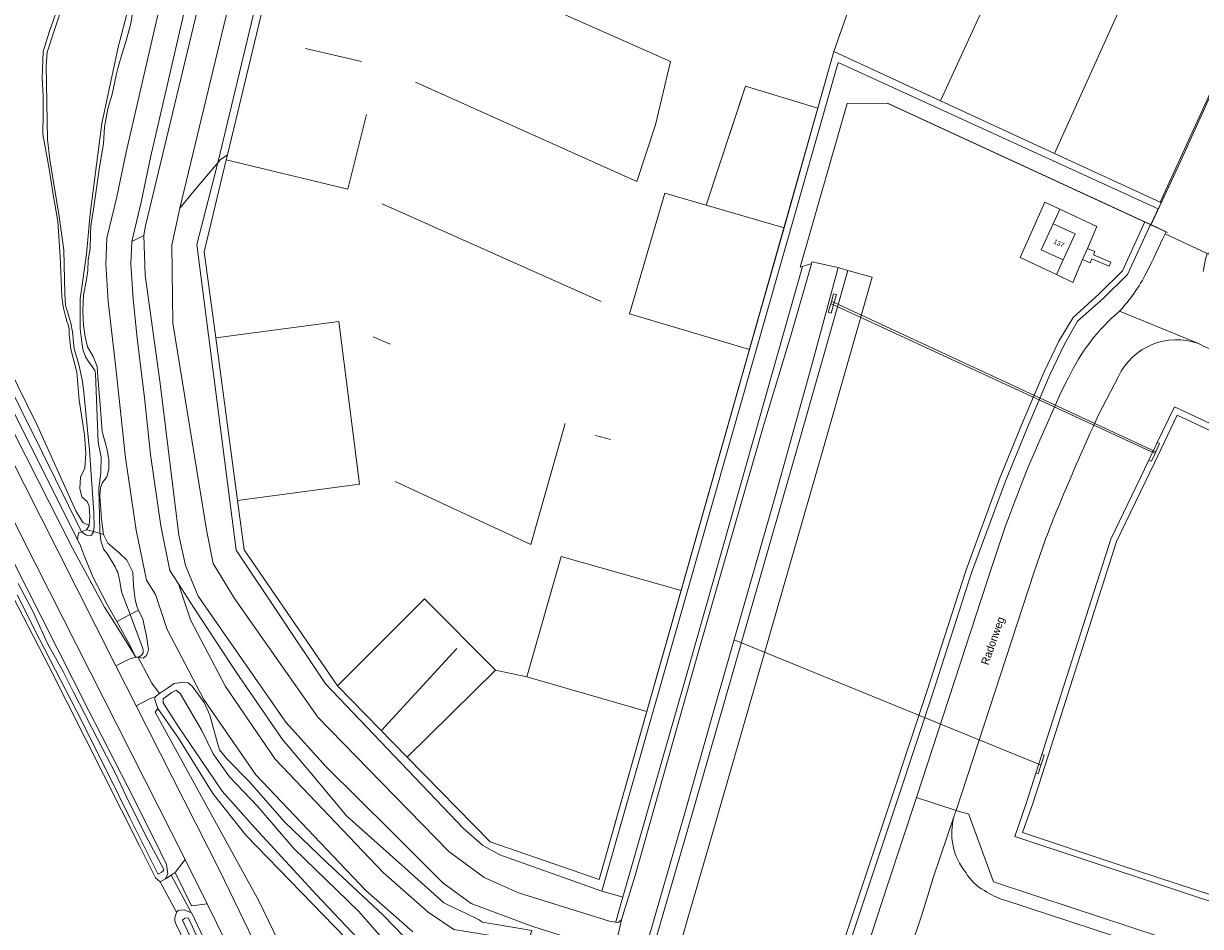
# Model space of a CAD drawing. Header units: metres. Extents: x 151448 to 154749, y 463108 to 465296.
# Tile 131 of 256: x 152224 to 152413, y 464728 to 464872. Entities that reach past the tile are written whole.
import ezdxf
from ezdxf.enums import TextEntityAlignment as Align

# ---------------------------------------------------------------- set-up
doc = ezdxf.new("R2010")
doc.units = ezdxf.units.M
for name, color, linetype, lineweight in [('B-PV-GR-BEPLANTING_CULTUUR_BOSPLANTSOEN-GV', 253, 'Continuous', 9), ('B-PV-GR-BOS_LOOF-GV', 253, 'Continuous', 9), ('B-PV-GR-GRAS-GV', 253, 'Continuous', 9), ('B-PV-GR-GROENVOORZIENING-GV', 253, 'Continuous', 9), ('B-PV-IE-TERREINAFSCHEIDING_KUNSTMATIG_HEKWERK-G', 253, 'Continuous', 9), ('B-PV-IE-TERREINAFSCHEIDING_KUNSTMATIG_MUUR-G', 253, 'Continuous', 9), ('B-PV-IE-TERREINAFSCHEIDING_KUNSTMATIG_MUUR-GV', 253, 'Continuous', 9), ('B-PV-KW-KUNSTWERK_DUIKER-G', 253, 'Continuous', 9), ('B-PV-KW-KUNSTWERK_DUIKER-GV', 253, 'Continuous', 9), ('B-PV-OG-BEBOUWING-GV', 1, 'Continuous', 9), ('B-PV-OG-BEBOUWING-T18', 2, 'Continuous', 9), ('B-PV-OG-TERREIN_BEGROEID-GV', 253, 'Continuous', 9), ('B-PV-OG-TERREIN_ERF-GV', 253, 'Continuous', 9), ('B-PV-OG-TERREIN_OEVER-GV', 253, 'Continuous', 9), ('B-PV-OG-TOPOGRAFIE-T18', 2, 'Continuous', 9), ('B-PV-OG-WATER-GV', 253, 'Continuous', 9), ('B-PV-OG-WATER_SLOOT-GV', 253, 'Continuous', 9), ('B-PV-VH-GESLOTENVERHARDING-GV', 253, 'Continuous', 9), ('B-PV-VH-GESLOTENVERHARDING_ASFALT-GV', 253, 'Continuous', 9), ('B-PV-VH-OPENVERHARDING_BETONSTRAATSTEEN-GV', 253, 'Continuous', 9)]:
    doc.layers.add(name, color=color, linetype=linetype, lineweight=lineweight)
doc.styles.add('Drong', font='txt', dxfattribs={"height": 1.8})

msp = doc.modelspace()

# ---------------------------------------------------------------- linework, layer by layer
at = {"layer": 'B-PV-GR-BEPLANTING_CULTUUR_BOSPLANTSOEN-GV', "flags": 128}
for points in [[(152249.461, 464842.684), (152252.199, 464846.06), (152255.519, 464849.955), (152273.355, 464924.479), (152274.847, 464931.426), (152276.903, 464938.877), (152279.113, 464944.422), (152283.94, 464954.555), (152285.811, 464958.045), (152290.522, 464966.832), (152288.387, 464966.486), (152285.485, 464966.092), (152284.135, 464965.908), (152282.602, 464962.389), (152279.216, 464956.078), (152274.742, 464948.055), (152274.152, 464946.622), (152273.68, 464944.704), (152271.069, 464933.497), (152269.864, 464927.512)], [(152255.519, 464849.955), (152252.199, 464846.06), (152249.461, 464842.684), (152248.159, 464836.758), (152248.305, 464824.274), (152253.686, 464791.236), (152254.784, 464785.84), (152258.155, 464780.234), (152271.51, 464761.251), (152279.593, 464752.95), (152292.438, 464739.763), (152298.118, 464735.582), (152303.582, 464733.153), (152318.13, 464728.604), (152319.126, 464728.428), (152319.155, 464728.528), (152320.235, 464732.298), (152320.276, 464732.441), (152317.117, 464733.339), (152316.949, 464733.399), (152300.641, 464739.204), (152297.901, 464740.701), (152294.735, 464743.466), (152272.755, 464766.57), (152258.462, 464787.975), (152252.143, 464836.88)], [(152389.661, 464832.05), (152383.85, 464834.813), (152387.794, 464843.642), (152390.183, 464842.516), (152396.088, 464839.734), (152394.593, 464836.248), (152395.788, 464835.736), (152395.571, 464835.23), (152398.328, 464834.047), (152398.052, 464833.404), (152395.295, 464834.587), (152395.019, 464833.944), (152393.824, 464834.456), (152392.262, 464830.814)]]:
    msp.add_lwpolyline(points, close=True, dxfattribs=at)
msp.add_lwpolyline([(152349.399, 464706.706), (152363.328, 464748.438), (152368.893, 464765.356), (152375.126, 464784.653), (152380.56, 464799.36), (152384.268, 464808.503), (152387.697, 464816.473), (152390.042, 464821.383), (152392.315, 464825.204), (152396.399, 464828.941), (152400.193, 464832.668), (152403.776, 464840.49), (152362.625, 464859.48), (152362.59, 464859.496), (152356.144, 464859.423), (152348.632, 464833.22), (152349.016, 464833.352), (152350.131, 464833.737), (152350.464, 464833.797), (152350.543, 464834.073), (152354.74, 464833.171), (152354.865, 464833.135), (152356.301, 464832.726), (152360.148, 464831.63), (152352.384, 464804.362), (152341.529, 464766.545), (152334.494, 464742.114), (152330.708, 464729.094), (152325.551, 464711.195)], dxfattribs=at)
at = {"layer": 'B-PV-GR-BOS_LOOF-GV', "flags": 128}
msp.add_lwpolyline([(152215.342, 464830.715), (152226.683, 464807.852), (152232.805, 464794.264), (152233.934, 464792.396), (152234.936, 464791.928), (152235.035, 464793.311), (152234.958, 464794.999), (152234.612, 464795.765), (152233.771, 464796.526), (152233.432, 464797.854), (152233.533, 464799.673), (152234.233, 464801.078), (152234.389, 464803.457), (152234.194, 464806.429), (152233.338, 464811.978), (152232.963, 464816.428), (152231.984, 464820.11), (152231.723, 464822.454), (152231.759, 464823.373), (152231.619, 464823.881), (152231.366, 464824.61), (152231.143, 464825.398), (152230.872, 464826.455), (152230.716, 464827.264), (152230.561, 464828.552), (152230.32, 464834.936), (152229.922, 464840.542), (152229.166, 464844.868), (152228.558, 464848.985), (152227.517, 464854.511), (152227.554, 464857.785), (152227.576, 464860.566), (152227.43, 464863.546), (152227.582, 464867.758), (152228.534, 464870.851), (152229.567, 464873.709)], dxfattribs=at)
at = {"layer": 'B-PV-GR-GRAS-GV', "flags": 128}
for points in [[(152274.446, 464962.073), (152274.313, 464961.321), (152271.666, 464954.984), (152270.69, 464952.689), (152268.083, 464945.825), (152262.843, 464925.861), (152253.387, 464888.179), (152244.765, 464850.773), (152243.255, 464843.646), (152241.765, 464837.332), (152243.694, 464838.299), (152243.728, 464838.694), (152243.969, 464839.84), (152254.659, 464884.516), (152269.953, 464947.217), (152272.172, 464955.449), (152274.38, 464959.489), (152276.161, 464962.747)], [(152304.981, 464724.658), (152305.149, 464725.226), (152305.708, 464727.119), (152303.844, 464727.438), (152297.857, 464728.461), (152297.2, 464728.874), (152295.241, 464729.821), (152292.422, 464731.185), (152291.649, 464731.559), (152285.397, 464737.116), (152276.11, 464745.481), (152270.814, 464751.811), (152265.875, 464757.664), (152258.917, 464767.754), (152257.424, 464770.02), (152251.602, 464778.858), (152249.209, 464782.596), (152251.12, 464776.827), (152256.726, 464766.145), (152264.694, 464754.547), (152281.952, 464736.387), (152289.153, 464730.048), (152293.282, 464727.262), (152301.154, 464726.014)]]:
    msp.add_lwpolyline(points, close=True, dxfattribs=at)
for points in [[(152286.703, 464726.876), (152279.175, 464733.502), (152261.576, 464752.021), (152253.295, 464764.076), (152247.426, 464775.258), (152245.568, 464780.868), (152244.089, 464783.174), (152242.436, 464791.175), (152240.761, 464802.753), (152239.227, 464816.655), (152237.984, 464827.785), (152237.618, 464833.754), (152237.784, 464837.877), (152239.352, 464844.52), (152240.859, 464851.637), (152249.497, 464889.115)], [(152241.902, 464874.271), (152241.609, 464872.206), (152240.797, 464869.283), (152240.167, 464867.276), (152239.585, 464865.248), (152239.248, 464863.988), (152238.587, 464860.906), (152237.928, 464858.589), (152237.407, 464855.677), (152237.242, 464852.997), (152236.572, 464849.256), (152235.61, 464842.519), (152235.214, 464839.885), (152235.154, 464838.481), (152235.087, 464836.167), (152234.794, 464834.421), (152234.725, 464832.727), (152234.488, 464831.251), (152234.03, 464828.812), (152233.967, 464827.651), (152233.905, 464826.17), (152234.044, 464823.956), (152234.291, 464822.117), (152234.68, 464820.478), (152235.565, 464818.94), (152236.217, 464817.332), (152236.325, 464815.71), (152236.765, 464810.531), (152237.03, 464806.947), (152237.755, 464804.222), (152238.086, 464802.594), (152238.085, 464800.908), (152237.741, 464799.726), (152237.023, 464798.709), (152236.769, 464797.961), (152236.653, 464796.646), (152236.914, 464792.946), (152237.221, 464790.495), (152237.907, 464789.099), (152239.732, 464787.543), (152240.939, 464786.355), (152241.891, 464784.437), (152242.002, 464782.263), (152242.306, 464780.035), (152242.611, 464778.863), (152242.832, 464778.383), (152243.504, 464776.918), (152244.094, 464774.187), (152244.41, 464772.055), (152244.291, 464771.65), (152244.13, 464771.104), (152243.586, 464770.713), (152242.787, 464770.813), (152244.961, 464766.705), (152246.192, 464765.015), (152247.45, 464765.881), (152248.511, 464766.611), (152249.735, 464766.795), (152250.752, 464766.746), (152251.395, 464766.228), (152253.336, 464763.596), (152254.256, 464761.593), (152255.32, 464757.668), (152255.772, 464756.038), (152256.947, 464754.586), (152260.516, 464750.968), (152266.178, 464744.475), (152272.996, 464737.947), (152281.957, 464729.561), (152292.038, 464719.182)], [(152252.256, 464720.967), (152248.875, 464728.096), (152248.611, 464728.611), (152248.645, 464729.184), (152248.881, 464729.98), (152248.927, 464730.034), (152246.304, 464734.908), (152245.524, 464735.557), (152243.013, 464740.577), (152228.468, 464769.385), (152217.81, 464789.936)]]:
    msp.add_lwpolyline(points, dxfattribs=at)
at = {"layer": 'B-PV-GR-GROENVOORZIENING-GV', "flags": 128}
for points in [[(152249.497, 464889.115), (152240.859, 464851.637), (152239.352, 464844.52), (152237.784, 464837.877), (152237.618, 464833.754), (152237.984, 464827.785), (152239.227, 464816.655), (152240.761, 464802.753), (152242.436, 464791.175), (152244.089, 464783.174), (152245.568, 464780.868), (152247.426, 464775.258), (152253.295, 464764.076), (152261.576, 464752.021), (152279.175, 464733.502), (152286.703, 464726.876)], [(152293.282, 464727.262), (152289.153, 464730.048), (152281.952, 464736.387), (152264.694, 464754.547), (152256.726, 464766.145), (152251.12, 464776.827), (152249.209, 464782.596), (152247.856, 464784.709), (152246.378, 464791.867), (152244.729, 464803.259), (152243.791, 464812.325), (152243.203, 464817.097), (152242.615, 464821.868), (152241.97, 464828.13), (152241.623, 464833.796), (152241.765, 464837.332), (152243.255, 464843.646), (152244.765, 464850.773), (152253.387, 464888.179)], [(152214.318, 464818.678), (152229.762, 464788.167), (152239.198, 464769.458), (152241.338, 464770.552), (152242.379, 464770.864), (152238.959, 464776.348), (152237.4, 464778.848), (152232.265, 464788.287), (152219.223, 464813.957)], [(152283.063, 464656.298), (152281.797, 464657.952), (152281.126, 464662.07), (152280.454, 464666.188), (152279.783, 464670.306), (152278.451, 464678.477), (152276.466, 464690.648), (152273.291, 464703.744), (152270.116, 464714.159), (152266.677, 464722.361), (152262.112, 464731.754), (152245.514, 464762.037), (152245.903, 464762.629), (152245.443, 464764.065), (152245.476, 464764.523), (152244.575, 464764.173), (152242.452, 464763.049), (152255.808, 464736.671), (152261.228, 464725.532)], [(152275.908, 464725.933), (152260.012, 464742.345), (152254.701, 464749.06), (152249.216, 464757.885), (152245.903, 464762.629), (152245.514, 464762.037), (152262.112, 464731.754), (152266.677, 464722.361)]]:
    msp.add_lwpolyline(points, dxfattribs=at)
at = {"layer": 'B-PV-IE-TERREINAFSCHEIDING_KUNSTMATIG_HEKWERK-G', "flags": 128}
for points in [[(152415.2, 464862.63), (152414.73, 464861.69), (152409.47, 464850.16), (152404.66, 464839.88)], [(152362.59, 464859.496), (152356.144, 464859.423), (152348.632, 464833.22), (152349.016, 464833.352)], [(152407.408, 464838.814), (152362.59, 464859.496)], [(152389.661, 464832.05), (152383.85, 464834.813), (152387.794, 464843.642), (152390.183, 464842.516)], [(152390.183, 464842.516), (152396.088, 464839.734), (152394.593, 464836.248)], [(152394.593, 464836.248), (152393.824, 464834.456)], [(152393.824, 464834.456), (152392.262, 464830.814), (152389.661, 464832.05)], [(152349.016, 464833.352), (152350.131, 464833.737), (152350.464, 464833.797)]]:
    msp.add_lwpolyline(points, dxfattribs=at)
at = {"layer": 'B-PV-IE-TERREINAFSCHEIDING_KUNSTMATIG_MUUR-G', "flags": 128}
for points in [[(152382.185, 464884.07), (152371.105, 464859.858)], [(152291.431, 464882.372), (152327.911, 464866.173), (152325.521, 464856.023), (152322.505, 464846.954), (152287.149, 464862.839)], [(152356.64, 464875.175), (152354.06, 464867.73)], [(152389.316, 464851.448), (152400.263, 464875.651)], [(152269.508, 464868.257), (152278.465, 464866.172)], [(152354.06, 464867.73), (152316.496, 464735.276), (152299.063, 464741.309), (152285.779, 464754.865)], [(152389.316, 464851.448), (152354.06, 464867.73)], [(152415.445, 464863.734), (152406.212, 464843.645)], [(152337.377, 464854.597), (152339.888, 464862.2), (152351.497, 464858.693)], [(152279.309, 464857.654), (152276.309, 464845.748), (152256.86, 464850.426)], [(152406.212, 464843.645), (152389.316, 464851.448)], [(152255.167, 464821.925), (152253.324, 464835.706), (152256.86, 464850.426)], [(152256.86, 464850.426), (152257.055, 464851.241)], [(152326.994, 464845.073), (152346.07, 464839.558)], [(152281.797, 464843.401), (152316.812, 464827.769)], [(152321.365, 464825.772), (152340.544, 464820.071)], [(152255.167, 464821.925), (152274.873, 464824.561)], [(152258.643, 464795.932), (152255.167, 464821.925)], [(152280.371, 464822.105), (152283.057, 464820.902)], [(152311.076, 464808.234), (152305.57, 464788.892), (152283.881, 464798.959)], [(152315.915, 464806.292), (152318.342, 464805.667)], [(152258.643, 464795.932), (152278.15, 464798.513)], [(152274.634, 464766.238), (152259.698, 464788.046), (152258.643, 464795.932)], [(152329.609, 464781.512), (152310.431, 464786.95)], [(152288.58, 464780.166), (152274.634, 464766.238)], [(152281.648, 464759.081), (152293.749, 464772.226)], [(152299.901, 464768.788), (152285.779, 464754.865)], [(152304.925, 464767.681), (152324.125, 464762.176)], [(152285.779, 464754.865), (152274.634, 464766.238)]]:
    msp.add_lwpolyline(points, dxfattribs=at)
at = {"layer": 'B-PV-IE-TERREINAFSCHEIDING_KUNSTMATIG_MUUR-GV', "flags": 128}
for points in [[(152354.092, 464827.573), (152354.111, 464827.641), (152354.445, 464828.868), (152354.004, 464828.995), (152353.653, 464827.777), (152353.544, 464827.4), (152353.156, 464826.055), (152353.636, 464825.899), (152353.989, 464827.194), (152354.01, 464827.271)], [(152405.764, 464805.183), (152405.147, 464803.899), (152405.023, 464803.642), (152404.422, 464802.39), (152404.827, 464802.196), (152405.414, 464803.453), (152405.527, 464803.695), (152406.141, 464805.01)], [(152387.309, 464755.265), (152386.892, 464753.965), (152386.779, 464753.613), (152386.353, 464752.284), (152386.737, 464752.161), (152387.155, 464753.509), (152387.261, 464753.853), (152387.665, 464755.158)]]:
    msp.add_lwpolyline(points, close=True, dxfattribs=at)
at = {"layer": 'B-PV-KW-KUNSTWERK_DUIKER-G', "flags": 128}
msp.add_lwpolyline([(152338.074, 464773.612), (152387.172, 464753.565)], dxfattribs=at)
at = {"layer": 'B-PV-KW-KUNSTWERK_DUIKER-GV', "flags": 128}
msp.add_lwpolyline([(152354.092, 464827.573), (152353.653, 464827.777), (152353.544, 464827.4), (152353.989, 464827.194), (152405.414, 464803.453), (152405.527, 464803.695)], close=True, dxfattribs=at)
at = {"layer": 'B-PV-OG-BEBOUWING-GV', "flags": 128}
msp.add_lwpolyline([(152390.734, 464834.396), (152392.642, 464838.568), (152389.114, 464840.181), (152387.206, 464836.01)], close=True, dxfattribs=at)
at = {"layer": 'B-PV-OG-TERREIN_BEGROEID-GV', "flags": 128}
for points in [[(152404.684, 464840.071), (152401.025, 464832.083), (152397.099, 464828.227), (152393.03, 464824.607), (152390.945, 464820.952), (152388.595, 464816.031), (152385.202, 464808.144), (152381.49, 464798.993), (152376.07, 464784.323), (152369.808, 464764.939), (152364.346, 464748.33), (152350.364, 464706.442), (152329.003, 464641.084), (152310.599, 464584.88), (152294.028, 464534.334), (152296.958, 464533.559), (152298.032, 464536.839), (152328.775, 464630.824), (152329.33, 464632.52), (152362.697, 464734.526), (152367.232, 464748.391), (152379.365, 464785.484)], [(152350.364, 464706.442), (152364.346, 464748.33), (152369.808, 464764.939), (152376.07, 464784.323), (152381.49, 464798.993), (152385.202, 464808.144), (152388.595, 464816.031), (152390.945, 464820.952), (152393.03, 464824.607), (152397.099, 464828.227), (152401.025, 464832.083), (152404.684, 464840.071), (152403.776, 464840.49), (152400.193, 464832.668), (152396.399, 464828.941), (152392.315, 464825.204), (152390.042, 464821.383), (152387.697, 464816.473), (152384.268, 464808.503), (152380.56, 464799.36), (152375.126, 464784.653), (152368.893, 464765.356), (152363.328, 464748.438), (152349.399, 464706.706)], [(152407.022, 464838.601), (152407.179, 464838.92), (152404.738, 464840.046), (152404.684, 464840.071)], [(152325.551, 464711.195), (152330.708, 464729.094), (152334.494, 464742.114), (152341.529, 464766.545), (152352.384, 464804.362), (152360.148, 464831.63), (152356.301, 464832.726), (152354.796, 464827.438), (152354.694, 464827.082), (152348.608, 464805.705), (152337.684, 464767.649), (152330.641, 464743.189), (152326.854, 464730.168), (152321.692, 464712.249)], [(152386.964, 464805.584), (152390.236, 464812.903), (152391.1, 464814.697), (152391.548, 464815.546)], [(152418.513, 464721.945), (152407.443, 464725.73), (152406.403, 464726.05), (152386.985, 464732.45), (152379.55, 464734.917), (152375.913, 464744.939), (152375.628, 464745.725), (152373.581, 464746.314)], [(152373.293, 464745.459), (152373.286, 464745.437)], [(152381.38, 464731.947), (152405.733, 464723.975), (152406.853, 464723.619), (152415.24, 464720.907)]]:
    msp.add_lwpolyline(points, dxfattribs=at)
at = {"layer": 'B-PV-OG-TERREIN_BEGROEID-GV'}
for points in [[(152404.016, 464832.309, 0.0114185), (152407.022, 464838.601)], [(152399.722, 464826.202, 0.0691226), (152404.016, 464832.309)], [(152391.548, 464815.546, -0.1058891), (152399.722, 464826.202)], [(152379.365, 464785.484, -0.0254362), (152386.964, 464805.584)], [(152373.581, 464746.314, 0.0234849), (152373.293, 464745.459)], [(152373.286, 464745.437, 0.2453234), (152375.142, 464736.379)], [(152375.142, 464736.379, 0.1289196), (152378.124, 464733.497)], [(152378.124, 464733.497, 0.0682197), (152381.38, 464731.947)]]:
    msp.add_lwpolyline(points, format="xyb", dxfattribs=at)
at = {"layer": 'B-PV-OG-TERREIN_BEGROEID-GV', "flags": 128}
for points in [[(152319.126, 464728.428), (152319.558, 464728.401), (152320.074, 464728.799), (152322.24, 464735.921), (152332.524, 464772.116), (152342.765, 464807.857), (152347.229, 464822.49), (152350.464, 464833.797), (152350.131, 464833.737), (152349.016, 464833.352), (152339.018, 464798.012), (152330.45, 464767.941), (152320.276, 464732.441), (152320.235, 464732.298), (152319.155, 464728.528)], [(152251.326, 464729.91), (152248.071, 464735.982), (152247.161, 464735.38), (152246.304, 464734.908), (152248.927, 464730.034), (152249.169, 464730.316), (152250.106, 464730.403), (152251.288, 464729.926)]]:
    msp.add_lwpolyline(points, close=True, dxfattribs=at)
at = {"layer": 'B-PV-OG-TERREIN_ERF-GV', "flags": 128}
for points in [[(152255.519, 464849.955), (152255.904, 464850.407), (152257.055, 464851.241), (152278.226, 464939.383), (152285.883, 464956.379), (152332.407, 464934.6), (152332.451, 464936.237), (152285.811, 464958.045), (152283.94, 464954.555), (152279.113, 464944.422), (152276.903, 464938.877), (152274.847, 464931.426), (152273.355, 464924.479)], [(152389.316, 464851.448), (152371.105, 464859.858), (152354.06, 464867.73), (152351.497, 464858.693), (152346.07, 464839.558), (152340.544, 464820.071), (152329.609, 464781.512), (152324.125, 464762.176), (152316.496, 464735.276), (152299.063, 464741.309), (152285.779, 464754.865), (152274.634, 464766.238), (152259.698, 464788.046), (152258.643, 464795.932), (152255.167, 464821.925), (152253.324, 464835.706), (152256.86, 464850.426), (152257.055, 464851.241), (152255.904, 464850.407), (152255.519, 464849.955), (152252.143, 464836.88), (152258.462, 464787.975), (152272.755, 464766.57), (152294.735, 464743.466), (152297.901, 464740.701), (152300.641, 464739.204), (152316.949, 464733.399), (152354.735, 464866.007), (152405.921, 464842.576), (152406.382, 464843.56), (152406.212, 464843.645)], [(152403.776, 464840.49), (152404.684, 464840.071), (152404.738, 464840.046), (152405.921, 464842.576), (152354.735, 464866.007), (152316.949, 464733.399), (152317.117, 464733.339), (152320.276, 464732.441), (152330.45, 464767.941), (152339.018, 464798.012), (152349.016, 464833.352), (152348.632, 464833.22), (152356.144, 464859.423), (152362.59, 464859.496), (152362.625, 464859.48)], [(152389.661, 464832.05), (152390.734, 464834.396), (152387.206, 464836.01), (152389.114, 464840.181), (152390.183, 464842.516), (152387.794, 464843.642), (152383.85, 464834.813)], [(152389.114, 464840.181), (152392.642, 464838.568), (152390.734, 464834.396), (152389.661, 464832.05), (152392.262, 464830.814), (152393.824, 464834.456), (152394.593, 464836.248), (152396.088, 464839.734), (152390.183, 464842.516)], [(152394.593, 464836.248), (152393.824, 464834.456), (152395.019, 464833.944), (152395.295, 464834.587), (152398.052, 464833.404), (152398.328, 464834.047), (152395.571, 464835.23), (152395.788, 464835.736)]]:
    msp.add_lwpolyline(points, close=True, dxfattribs=at)
for points in [[(152278.226, 464939.383), (152257.055, 464851.241), (152256.86, 464850.426), (152253.324, 464835.706), (152255.167, 464821.925), (152274.873, 464824.561), (152278.15, 464798.513), (152258.643, 464795.932), (152259.698, 464788.046), (152274.634, 464766.238), (152288.58, 464780.166), (152299.901, 464768.788), (152304.925, 464767.681), (152310.431, 464786.95), (152329.609, 464781.512), (152340.544, 464820.071), (152321.365, 464825.772), (152326.994, 464845.073), (152333.601, 464843.163), (152339.888, 464862.2), (152351.497, 464858.693), (152354.06, 464867.73), (152356.64, 464875.175)], [(152400.263, 464875.651), (152389.316, 464851.448), (152406.212, 464843.645), (152406.382, 464843.56), (152409.47, 464850.16), (152414.73, 464861.69)]]:
    msp.add_lwpolyline(points, dxfattribs=at)
at = {"layer": 'B-PV-OG-TERREIN_OEVER-GV', "flags": 128}
for points in [[(152229.567, 464873.709), (152228.534, 464870.851), (152227.582, 464867.758), (152227.43, 464863.546), (152227.576, 464860.566), (152227.554, 464857.785), (152227.517, 464854.511), (152228.558, 464848.985), (152229.166, 464844.868), (152229.922, 464840.542), (152230.32, 464834.936), (152230.561, 464828.552), (152230.716, 464827.264), (152230.872, 464826.455), (152231.143, 464825.398), (152231.366, 464824.61), (152231.619, 464823.881), (152231.759, 464823.373), (152231.723, 464822.454), (152231.984, 464820.11), (152232.963, 464816.428), (152233.338, 464811.978), (152234.194, 464806.429), (152234.389, 464803.457), (152234.233, 464801.078), (152233.533, 464799.673), (152233.432, 464797.854), (152233.771, 464796.526), (152234.612, 464795.765), (152234.958, 464794.999), (152235.035, 464793.311), (152234.936, 464791.928), (152234.505, 464791.241), (152235.627, 464790.933), (152235.752, 464791.715), (152235.657, 464793.932), (152235.009, 464803.977), (152234.058, 464813.188), (152233.862, 464814.955), (152233.334, 464817.466), (152232.898, 464818.928), (152232.555, 464820.177), (152232.424, 464821.2), (152232.254, 464822.874), (152231.977, 464824.282), (152231.515, 464825.957), (152231.131, 464827.139), (152231.068, 464828.999), (152230.859, 464835.96), (152230.145, 464841.372), (152228.648, 464850.489), (152228.271, 464853.697), (152228.07, 464865.468), (152228.206, 464867.649), (152229.393, 464871.232), (152231.336, 464877.202)], [(152241.247, 464874.715), (152239.553, 464868.425), (152236.943, 464856.239), (152235.1, 464841.791), (152234.492, 464835.336), (152233.472, 464828.179), (152233.491, 464823.357), (152233.753, 464821.271), (152233.937, 464820.142), (152234.36, 464818.919), (152234.824, 464818.175), (152235.407, 464817.377), (152235.851, 464816.724), (152235.944, 464816.272), (152236.024, 464814.812), (152236.394, 464805.257), (152236.837, 464802.851), (152236.793, 464800.41), (152236.476, 464797.886), (152236.657, 464790.98), (152236.683, 464790.643), (152237.221, 464790.495), (152236.914, 464792.946), (152236.653, 464796.646), (152236.769, 464797.961), (152237.023, 464798.709), (152237.741, 464799.726), (152238.085, 464800.908), (152238.086, 464802.594), (152237.755, 464804.222), (152237.03, 464806.947), (152236.765, 464810.531), (152236.325, 464815.71), (152236.217, 464817.332), (152235.565, 464818.94), (152234.68, 464820.478), (152234.291, 464822.117), (152234.044, 464823.956), (152233.905, 464826.17), (152233.967, 464827.651), (152234.03, 464828.812), (152234.488, 464831.251), (152234.725, 464832.727), (152234.794, 464834.421), (152235.087, 464836.167), (152235.154, 464838.481), (152235.214, 464839.885), (152235.61, 464842.519), (152236.572, 464849.256), (152237.242, 464852.997), (152237.407, 464855.677), (152237.928, 464858.589), (152238.587, 464860.906), (152239.248, 464863.988), (152239.585, 464865.248), (152240.167, 464867.276), (152240.797, 464869.283), (152241.609, 464872.206), (152241.902, 464874.271)], [(152193.376, 464872.111), (152227.496, 464803.535), (152233.708, 464790.92), (152234.505, 464791.241), (152234.936, 464791.928), (152233.934, 464792.396), (152232.805, 464794.264), (152226.683, 464807.852), (152215.342, 464830.715)], [(152315.475, 464724.709), (152305.9, 464727.769), (152305.157, 464728.007), (152296.057, 464731.427), (152291.526, 464734.743), (152283.212, 464742.985), (152272.832, 464753.311), (152266.365, 464760.437), (152257.583, 464773.07), (152252.355, 464780.586), (152250.34, 464785.528), (152249.265, 464790.351), (152246.3, 464814.629), (152243.872, 464831.95), (152243.694, 464838.299), (152241.765, 464837.332), (152241.623, 464833.796), (152241.97, 464828.13), (152242.615, 464821.868), (152243.203, 464817.097), (152243.791, 464812.325), (152244.729, 464803.259), (152246.378, 464791.867), (152247.856, 464784.709), (152249.209, 464782.596), (152251.602, 464778.858), (152257.424, 464770.02), (152258.917, 464767.754), (152265.875, 464757.664), (152270.814, 464751.811), (152276.11, 464745.481), (152285.397, 464737.116), (152291.649, 464731.559), (152292.422, 464731.185), (152295.241, 464729.821), (152297.2, 464728.874), (152297.857, 464728.461), (152303.844, 464727.438)], [(152321.692, 464712.249), (152326.854, 464730.168), (152330.641, 464743.189), (152337.684, 464767.649), (152348.608, 464805.705), (152354.694, 464827.082), (152354.796, 464827.438), (152356.301, 464832.726), (152354.865, 464833.135), (152354.74, 464833.171), (152350.476, 464817.383), (152344.66, 464796.577), (152334.512, 464761.193), (152330.164, 464745.726), (152317.693, 464702.66)], [(152219.223, 464813.957), (152232.265, 464788.287), (152237.4, 464778.848), (152238.959, 464776.348), (152242.379, 464770.864), (152241.188, 464773.244), (152239.341, 464776.549), (152237.807, 464779.293), (152235.586, 464783.593), (152234.172, 464786.958), (152233.524, 464788.683), (152233.087, 464789.665), (152212.861, 464829.937)], [(152416.391, 464819.248), (152413.292, 464820.575), (152412.365, 464821.012)], [(152399.551, 464815.744), (152396.361, 464809.605)], [(152461.808, 464716.182), (152411.549, 464732.685), (152406.622, 464734.306), (152382.964, 464742.14), (152384.899, 464747.744), (152386.353, 464752.284), (152386.779, 464753.613), (152386.892, 464753.965), (152387.309, 464755.265), (152398.34, 464789.732), (152404.422, 464802.39), (152405.023, 464803.642), (152405.147, 464803.899), (152405.764, 464805.183), (152408.502, 464810.88), (152460.093, 464786.801)], [(152217.81, 464789.936), (152228.468, 464769.385), (152243.013, 464740.577), (152245.524, 464735.557), (152246.304, 464734.908), (152247.161, 464735.38), (152247.508, 464736.169), (152247.313, 464737.666), (152245.336, 464741.72), (152241.108, 464750.116), (152234.872, 464762.286), (152222.35, 464787.082)], [(152386.042, 464784.351), (152373.581, 464746.314), (152375.628, 464745.725), (152375.913, 464744.939), (152379.55, 464734.917), (152386.985, 464732.45), (152406.403, 464726.05)], [(152223.564, 464782.622), (152225.951, 464778.089), (152228.269, 464773.037), (152230.82, 464768.445), (152232.373, 464765.36), (152236.312, 464757.661), (152239.087, 464752.322), (152240.894, 464748.518), (152242.783, 464744.739), (152244.361, 464741.544), (152246.854, 464736.871), (152246.822, 464736.708), (152246.456, 464736.39), (152246.094, 464736.181), (152245.902, 464736.159), (152241.374, 464745.245), (152237.961, 464752.191), (152232.885, 464762.251), (152227.002, 464773.704), (152223.429, 464780.818)], [(152242.832, 464778.383), (152241.494, 464777.68), (152243.317, 464772.833)], [(152242.639, 464770.831), (152242.787, 464770.813), (152243.586, 464770.713), (152244.13, 464771.104), (152244.291, 464771.65), (152244.41, 464772.055), (152244.094, 464774.187), (152243.504, 464776.918), (152242.832, 464778.383)], [(152292.038, 464719.182), (152281.957, 464729.561), (152272.996, 464737.947), (152266.178, 464744.475), (152260.516, 464750.968), (152256.947, 464754.586), (152255.772, 464756.038), (152255.32, 464757.668), (152254.256, 464761.593), (152253.336, 464763.596), (152251.395, 464766.228), (152250.752, 464766.746), (152249.735, 464766.795), (152248.511, 464766.611), (152247.45, 464765.881), (152246.192, 464765.015), (152245.476, 464764.523), (152245.443, 464764.065), (152245.903, 464762.629), (152249.216, 464757.885), (152254.701, 464749.06), (152260.012, 464742.345), (152275.908, 464725.933)], [(152279.724, 464723.918), (152271.314, 464732.833), (152261.449, 464743.533), (152256.218, 464749.401), (152252.84, 464754.354), (152249.238, 464759.704), (152246.766, 464763.534), (152246.785, 464764.16), (152248.146, 464765.216), (152248.862, 464765.587), (152249.472, 464765.021), (152252.979, 464759.125), (152254.749, 464755.394), (152257.382, 464751.716), (152261.786, 464747.046), (152267.694, 464740.22), (152278.047, 464730.131), (152281.35, 464726.356)], [(152257.243, 464717.48), (152251.331, 464729.902), (152251.326, 464729.91), (152251.288, 464729.926), (152250.106, 464730.403), (152249.169, 464730.316), (152248.927, 464730.034), (152248.881, 464729.98), (152248.645, 464729.184), (152248.611, 464728.611), (152248.875, 464728.096), (152252.256, 464720.967)], [(152253.875, 464720.176), (152249.859, 464728.787), (152250.22, 464729.09), (152250.653, 464729.155), (152250.807, 464729.072), (152254.231, 464721.653)]]:
    msp.add_lwpolyline(points, dxfattribs=at)
for points in [[(152353.653, 464827.777), (152354.004, 464828.995), (152354.445, 464828.868), (152354.111, 464827.641), (152354.092, 464827.573), (152354.01, 464827.271), (152353.989, 464827.194), (152353.636, 464825.899), (152353.156, 464826.055), (152353.544, 464827.4)], [(152234.505, 464791.241), (152233.708, 464790.92), (152234.393, 464790.395), (152234.894, 464790.269), (152235.322, 464790.375), (152235.623, 464790.908), (152235.627, 464790.933)], [(152242.832, 464778.383), (152242.611, 464778.863), (152242.306, 464780.035), (152242.002, 464782.263), (152241.891, 464784.437), (152240.939, 464786.355), (152239.732, 464787.543), (152237.907, 464789.099), (152237.221, 464790.495), (152236.683, 464790.643), (152236.774, 464789.478), (152237.012, 464788.8), (152237.303, 464788.069), (152237.859, 464787.325), (152238.297, 464786.633), (152239.118, 464785.304), (152239.315, 464784.789), (152239.54, 464784.43), (152239.857, 464782.953), (152240.128, 464781.316), (152241.494, 464777.68)]]:
    msp.add_lwpolyline(points, close=True, dxfattribs=at)
at = {"layer": 'B-PV-OG-TERREIN_OEVER-GV'}
for points in [[(152412.365, 464821.012, 0.3869124), (152399.551, 464815.744)], [(152396.361, 464809.605, 0.0082419), (152389.611, 464794.108)], [(152389.611, 464794.108, 0.0169323), (152386.042, 464784.351)], [(152243.317, 464772.833, -0.1212585), (152243.556, 464771.564)], [(152243.556, 464771.564, -0.3428233), (152242.639, 464770.831)]]:
    msp.add_lwpolyline(points, format="xyb", dxfattribs=at)
at = {"layer": 'B-PV-OG-WATER-GV', "flags": 128}
for points in [[(152317.693, 464702.66), (152330.164, 464745.726), (152334.512, 464761.193), (152344.66, 464796.577), (152350.476, 464817.383), (152354.74, 464833.171), (152350.543, 464834.073), (152350.464, 464833.797), (152347.229, 464822.49), (152342.765, 464807.857), (152332.524, 464772.116), (152322.24, 464735.921), (152320.074, 464728.799), (152317.933, 464719.451)], [(152460.093, 464786.801), (152408.502, 464810.88), (152405.764, 464805.183), (152406.141, 464805.01), (152405.527, 464803.695), (152405.414, 464803.453), (152404.827, 464802.196), (152404.422, 464802.39), (152398.34, 464789.732), (152387.309, 464755.265), (152387.665, 464755.158), (152387.261, 464753.853), (152387.155, 464753.509), (152386.737, 464752.161), (152386.353, 464752.284), (152384.899, 464747.744), (152382.964, 464742.14), (152406.622, 464734.306), (152411.549, 464732.685), (152461.808, 464716.182)]]:
    msp.add_lwpolyline(points, dxfattribs=at)
for points in [[(152540.176, 464748.57), (152502.167, 464766.046), (152480.474, 464776.183), (152475.694, 464778.416), (152454.825, 464788.168), (152408.975, 464809.556), (152405.323, 464801.957), (152399.271, 464789.362), (152388.301, 464755.085), (152385.848, 464747.429), (152384.239, 464742.77), (152399.359, 464737.749), (152411.862, 464733.635), (152431.903, 464727.04), (152473.691, 464713.343), (152517.189, 464699.049), (152522.418, 464710.451), (152527.896, 464722.394), (152534.673, 464736.841), (152537.061, 464741.932)], [(152540.176, 464748.57), (152537.061, 464741.932), (152534.673, 464736.841), (152527.896, 464722.394), (152522.418, 464710.451), (152517.189, 464699.049), (152473.691, 464713.343), (152431.903, 464727.04), (152411.862, 464733.635), (152399.359, 464737.749), (152384.239, 464742.77), (152385.848, 464747.429), (152388.301, 464755.085), (152399.271, 464789.362), (152405.323, 464801.957), (152408.975, 464809.556), (152454.825, 464788.168), (152475.694, 464778.416), (152480.474, 464776.183), (152502.167, 464766.046)]]:
    msp.add_lwpolyline(points, close=True, dxfattribs=at)
at = {"layer": 'B-PV-OG-WATER_SLOOT-GV', "flags": 128}
for points in [[(152317.933, 464719.451), (152320.074, 464728.799), (152319.558, 464728.401), (152319.126, 464728.428), (152318.13, 464728.604), (152303.582, 464733.153), (152298.118, 464735.582), (152292.438, 464739.763), (152279.593, 464752.95), (152271.51, 464761.251), (152258.155, 464780.234), (152254.784, 464785.84), (152253.686, 464791.236), (152248.305, 464824.274), (152248.159, 464836.758), (152249.461, 464842.684), (152269.864, 464927.512)], [(152254.659, 464884.516), (152243.969, 464839.84), (152243.728, 464838.694), (152243.694, 464838.299), (152243.872, 464831.95), (152246.3, 464814.629), (152249.265, 464790.351), (152250.34, 464785.528), (152252.355, 464780.586), (152257.583, 464773.07), (152266.365, 464760.437), (152272.832, 464753.311), (152283.212, 464742.985), (152291.526, 464734.743), (152296.057, 464731.427), (152305.157, 464728.007), (152305.9, 464727.769), (152315.475, 464724.709)], [(152231.336, 464877.202), (152229.393, 464871.232), (152228.206, 464867.649), (152228.07, 464865.468), (152228.271, 464853.697), (152228.648, 464850.489), (152230.145, 464841.372), (152230.859, 464835.96), (152231.068, 464828.999), (152231.131, 464827.139), (152231.515, 464825.957), (152231.977, 464824.282), (152232.254, 464822.874), (152232.424, 464821.2), (152232.555, 464820.177), (152232.898, 464818.928), (152233.334, 464817.466), (152233.862, 464814.955), (152234.058, 464813.188), (152235.009, 464803.977), (152235.657, 464793.932), (152235.752, 464791.715), (152235.627, 464790.933), (152236.683, 464790.643), (152236.657, 464790.98), (152236.476, 464797.886), (152236.793, 464800.41), (152236.837, 464802.851), (152236.394, 464805.257), (152236.024, 464814.812), (152235.944, 464816.272), (152235.851, 464816.724), (152235.407, 464817.377), (152234.824, 464818.175), (152234.36, 464818.919), (152233.937, 464820.142), (152233.753, 464821.271), (152233.491, 464823.357), (152233.472, 464828.179), (152234.492, 464835.336), (152235.1, 464841.791), (152236.943, 464856.239), (152239.553, 464868.425), (152241.247, 464874.715)], [(152212.861, 464829.937), (152233.087, 464789.665), (152233.205, 464790.718), (152233.708, 464790.92), (152227.496, 464803.535), (152193.376, 464872.111)], [(152223.429, 464780.818), (152227.002, 464773.704), (152232.885, 464762.251), (152237.961, 464752.191), (152241.374, 464745.245), (152245.902, 464736.159), (152246.094, 464736.181), (152246.456, 464736.39), (152246.822, 464736.708), (152246.854, 464736.871), (152244.361, 464741.544), (152242.783, 464744.739), (152240.894, 464748.518), (152239.087, 464752.322), (152236.312, 464757.661), (152232.373, 464765.36), (152230.82, 464768.445), (152228.269, 464773.037), (152225.951, 464778.089), (152223.564, 464782.622)], [(152243.317, 464772.833), (152241.494, 464777.68), (152239.341, 464776.549)], [(152239.341, 464776.549), (152241.188, 464773.244), (152242.379, 464770.864), (152242.639, 464770.831)], [(152254.231, 464721.653), (152250.807, 464729.072), (152250.653, 464729.155), (152250.22, 464729.09), (152249.859, 464728.787), (152253.875, 464720.176)]]:
    msp.add_lwpolyline(points, dxfattribs=at)
for points in [[(152241.494, 464777.68), (152240.128, 464781.316), (152239.857, 464782.953), (152239.54, 464784.43), (152239.315, 464784.789), (152239.118, 464785.304), (152238.297, 464786.633), (152237.859, 464787.325), (152237.303, 464788.069), (152237.012, 464788.8), (152236.774, 464789.478), (152236.683, 464790.643), (152235.627, 464790.933), (152235.623, 464790.908), (152235.322, 464790.375), (152234.894, 464790.269), (152234.393, 464790.395), (152233.708, 464790.92), (152233.205, 464790.718), (152233.087, 464789.665), (152233.524, 464788.683), (152234.172, 464786.958), (152235.586, 464783.593), (152237.807, 464779.293), (152239.341, 464776.549)], [(152296.502, 464710.755), (152293.383, 464714.1), (152287.146, 464720.284), (152281.35, 464726.356), (152278.047, 464730.131), (152267.694, 464740.22), (152261.786, 464747.046), (152257.382, 464751.716), (152254.749, 464755.394), (152252.979, 464759.125), (152249.472, 464765.021), (152248.862, 464765.587), (152248.146, 464765.216), (152246.785, 464764.16), (152246.766, 464763.534), (152249.238, 464759.704), (152252.84, 464754.354), (152256.218, 464749.401), (152261.449, 464743.533), (152271.314, 464732.833), (152279.724, 464723.918), (152288.961, 464715.3), (152293.911, 464709.828), (152294.639, 464709.057)]]:
    msp.add_lwpolyline(points, close=True, dxfattribs=at)
at = {"layer": 'B-PV-OG-WATER_SLOOT-GV'}
for points in [[(152243.556, 464771.564, 0.1212585), (152243.317, 464772.833)], [(152242.639, 464770.831, 0.3428233), (152243.556, 464771.564)]]:
    msp.add_lwpolyline(points, format="xyb", dxfattribs=at)
at = {"layer": 'B-PV-VH-GESLOTENVERHARDING-GV', "flags": 128}
for points in [[(152222.35, 464787.082), (152234.872, 464762.286), (152241.108, 464750.116), (152245.336, 464741.72), (152247.313, 464737.666), (152247.508, 464736.169), (152247.161, 464735.38), (152248.071, 464735.982), (152248.687, 464736.389), (152250.283, 464738.486), (152226.41, 464785.661), (152207.861, 464822.538)], [(152258.235, 464722.348), (152253.82, 464731.391), (152251.321, 464731.057), (152248.687, 464736.389), (152248.071, 464735.982), (152251.326, 464729.91), (152251.331, 464729.902), (152257.243, 464717.48)]]:
    msp.add_lwpolyline(points, dxfattribs=at)
at = {"layer": 'B-PV-VH-GESLOTENVERHARDING_ASFALT-GV', "flags": 128}
for points in [[(152382.185, 464884.07), (152364.573, 464892.116), (152356.64, 464875.175), (152354.06, 464867.73), (152371.105, 464859.858)], [(152382.185, 464884.07), (152371.105, 464859.858), (152389.316, 464851.448), (152400.263, 464875.651)], [(152413.745, 464835.406), (152413.96, 464835.301), (152414.653, 464836.825), (152428.531, 464867.313), (152423.392, 464869.739), (152424.38, 464871.88), (152425.488, 464874.285), (152421.379, 464876.184), (152415.2, 464862.63), (152414.73, 464861.69), (152409.47, 464850.16), (152406.382, 464843.56), (152405.921, 464842.576), (152404.738, 464840.046), (152407.179, 464838.92), (152407.022, 464838.601)], [(152333.601, 464843.163), (152346.07, 464839.558), (152351.497, 464858.693), (152339.888, 464862.2)], [(152346.07, 464839.558), (152333.601, 464843.163), (152326.994, 464845.073), (152321.365, 464825.772), (152340.544, 464820.071)], [(152258.643, 464795.932), (152278.15, 464798.513), (152274.873, 464824.561), (152255.167, 464821.925)], [(152304.925, 464767.681), (152324.125, 464762.176), (152329.609, 464781.512), (152310.431, 464786.95)], [(152285.779, 464754.865), (152299.901, 464768.788), (152288.58, 464780.166), (152274.634, 464766.238)], [(152299.901, 464768.788), (152285.779, 464754.865), (152299.063, 464741.309), (152316.496, 464735.276), (152324.125, 464762.176), (152304.925, 464767.681)]]:
    msp.add_lwpolyline(points, close=True, dxfattribs=at)
at = {"layer": 'B-PV-VH-GESLOTENVERHARDING_ASFALT-GV'}
for points in [[(152407.022, 464838.601, -0.0114185), (152404.016, 464832.309)], [(152404.016, 464832.309, -0.0691226), (152399.722, 464826.202)], [(152399.722, 464826.202, 0.1058891), (152391.548, 464815.546)], [(152399.551, 464815.744, -0.3869124), (152412.365, 464821.012)], [(152389.611, 464794.108, -0.0082419), (152396.361, 464809.605)], [(152386.964, 464805.584, 0.0254362), (152379.365, 464785.484)], [(152386.042, 464784.351, -0.0169323), (152389.611, 464794.108)], [(152373.293, 464745.459, -0.0234849), (152373.581, 464746.314)], [(152375.142, 464736.379, -0.2453234), (152373.286, 464745.437)], [(152378.124, 464733.497, -0.1289196), (152375.142, 464736.379)], [(152381.38, 464731.947, -0.0682197), (152378.124, 464733.497)]]:
    msp.add_lwpolyline(points, format="xyb", dxfattribs=at)
at = {"layer": 'B-PV-VH-GESLOTENVERHARDING_ASFALT-GV', "flags": 128}
for points in [[(152413.125, 464832.533), (152413.459, 464834.524), (152413.745, 464835.406), (152407.022, 464838.601)], [(152399.722, 464826.202), (152412.365, 464821.012)], [(152412.365, 464821.012), (152399.722, 464826.202)], [(152207.861, 464822.538), (152226.41, 464785.661)], [(152412.365, 464821.012), (152413.292, 464820.575), (152416.391, 464819.248), (152445.385, 464805.609), (152447.147, 464804.771), (152467.639, 464795.238), (152467.872, 464795.126), (152469.267, 464794.461), (152470.59, 464793.78), (152481.317, 464788.795), (152488.612, 464785.694), (152497.426, 464781.216), (152499.147, 464780.423), (152503.788, 464778.256), (152524.616, 464768.533)], [(152229.762, 464788.167), (152214.318, 464818.678)], [(152391.548, 464815.546), (152391.1, 464814.697), (152390.236, 464812.903), (152386.964, 464805.584)], [(152396.361, 464809.605), (152399.551, 464815.744)], [(152239.198, 464769.458), (152229.762, 464788.167)], [(152226.41, 464785.661), (152250.283, 464738.486)], [(152379.365, 464785.484), (152367.232, 464748.391), (152373.581, 464746.314)], [(152373.581, 464746.314), (152386.042, 464784.351)], [(152242.452, 464763.049), (152239.198, 464769.458)], [(152255.808, 464736.671), (152242.452, 464763.049)], [(152373.581, 464746.314), (152367.232, 464748.391), (152362.697, 464734.526), (152329.33, 464632.52)], [(152364.528, 464718.999), (152368.045, 464729.445), (152369.014, 464732.561), (152369.983, 464735.676), (152373.286, 464745.437), (152373.293, 464745.459)], [(152373.286, 464745.437), (152369.983, 464735.676), (152369.014, 464732.561), (152368.045, 464729.445), (152364.528, 464718.999)], [(152250.283, 464738.486), (152253.82, 464731.391)], [(152261.228, 464725.532), (152255.808, 464736.671)], [(152253.82, 464731.391), (152258.235, 464722.348)], [(152478.118, 464700.387), (152474.885, 464701.339), (152463.571, 464705.058), (152459.136, 464706.507), (152457.957, 464706.893), (152445.89, 464710.836), (152431.358, 464715.596), (152429.501, 464716.208), (152415.24, 464720.907), (152406.853, 464723.619), (152405.733, 464723.975), (152381.38, 464731.947)]]:
    msp.add_lwpolyline(points, dxfattribs=at)
at = {"layer": 'B-PV-VH-OPENVERHARDING_BETONSTRAATSTEEN-GV', "flags": 128}
for points in [[(152242.639, 464770.831), (152242.379, 464770.864), (152241.338, 464770.552), (152239.198, 464769.458), (152242.452, 464763.049), (152244.575, 464764.173), (152245.476, 464764.523), (152246.192, 464765.015), (152244.961, 464766.705), (152242.787, 464770.813)], [(152250.283, 464738.486), (152248.687, 464736.389), (152251.321, 464731.057), (152253.82, 464731.391)]]:
    msp.add_lwpolyline(points, close=True, dxfattribs=at)

# ---------------------------------------------------------------- texts
at = {"layer": 'B-PV-OG-BEBOUWING-T18', "style": 'Drong'}
msp.add_text('137', height=0.75, rotation=335.4, dxfattribs=at).set_placement((152390.04, 464837.06), align=Align.MIDDLE)
at = {"layer": 'B-PV-OG-TOPOGRAFIE-T18', "style": 'Drong'}
msp.add_text('Radonweg', height=1.25, rotation=70.6, dxfattribs=at).set_placement((152379.595, 464773.418), align=Align.MIDDLE)

doc.saveas('drawing.dxf')
